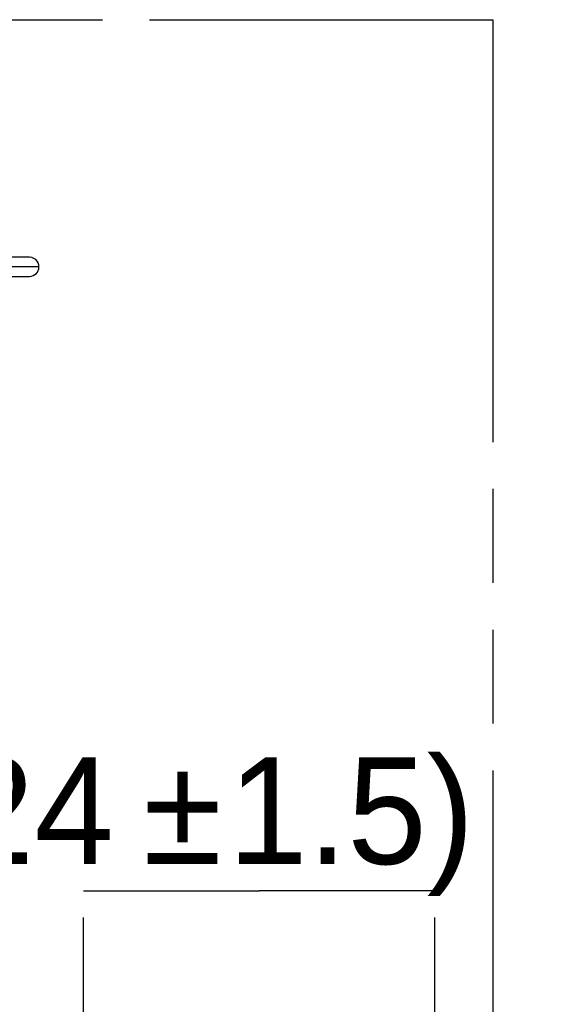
# Model space of a CAD drawing. Header units: millimetres. Extents: x 0 to 210, y 0 to 297.
# Tile 20 of 21: x 140 to 151, y 162 to 182. Entities that reach past the tile are written whole.
import ezdxf
from ezdxf.enums import TextEntityAlignment as Align

# ---------------------------------------------------------------- set-up
doc = ezdxf.new("R2010")
doc.units = ezdxf.units.MM
doc.header["$LTSCALE"] = 19.36
doc.linetypes.add('PHANTOM', pattern=[0.8, 0.45, -0.05, 0.1, -0.05, 0.1, -0.05])
doc.layers.get('0').update_dxf_attribs({"linetype": 'CONTINUOUS'})
doc.layers.add('DEFAULT_3', color=7, linetype='PHANTOM')
doc.layers.add('Z_DIM_2D', color=7, linetype='CONTINUOUS')
doc.styles.add('TEXTSTYLE_3', font='tridonic-metric-print-light.otf')
doc.styles.add('TEXTSTYLE_4', font='gdt', dxfattribs={"width": 0.7})
doc.dimstyles.new('DIMSTYLE_5', dxfattribs={"dimtxt": 2.2, "dimasz": 3.5, "dimexe": 1.5, "dimexo": 0, "dimgap": 0.55, "dimtad": 1, "dimdec": 0, "dimlfac": 3.529412, "dimdsep": 46, "dimtxsty": 'TEXTSTYLE_3', "dimcen": 0.09, "dimclrt": 5, "dimadec": 0, "dimazin": 2, "dimtp": 0.2, "dimtm": 0.2, "dimtfac": 1, "dimtdec": 0, "dimtofl": 0, "dimtmove": 0, "dimatfit": 3, "dimfxl": 0, "dimtolj": 1, "dimarcsym": 0})

# ---------------------------------------------------------------- blocks, each defined once
blk = doc.blocks.new('*D7')
at = {"layer": 'Z_DIM_2D', "color": 2, "linetype": 'Continuous', "transparency": 16777216}
for p, q in [((141.174, 164.362), (144.797, 164.362)), ((148.419, 164.362), (144.797, 164.362)), ((141.174, 141.433), (141.174, 163.812)), ((148.419, 139.836), (148.419, 163.812))]:
    blk.add_line(p, q, dxfattribs=at)
at = {"layer": 'Z_DIM_2D', "color": 5, "linetype": 'Continuous', "transparency": 16777216}
for s, style, p in [('`', 'TEXTSTYLE_4', (143.216, 164.912)), (' (24', 'TEXTSTYLE_3', (139.264, 164.912)), ('1.5)  ', 'TEXTSTYLE_3', (147.512, 164.912)), ('26', 'TEXTSTYLE_3', (134.945, 164.912))]:
    blk.add_text(s, height=2.2, dxfattribs=dict(at, style=style)).set_placement(p, align=Align.CENTER)
blk = doc.blocks.new('_NONE')

msp = doc.modelspace()

# ---------------------------------------------------------------- linework, layer by layer
at = {"color": 7, "linetype": 'Continuous'}
for p, q in [((140.061, 177.431), (129.812, 177.431)), ((140.061, 177.431), (140.061, 177.431)), ((129.943, 177.034), (140.061, 177.034))]:
    msp.add_line(p, q, dxfattribs=at)
at = {"color": 9, "linetype": 'Continuous'}
msp.add_line((140.259, 177.233), (129.971, 177.233), dxfattribs=at)
at = {"color": 7, "linetype": 'Continuous'}
for points in [[(140.259, 177.233), (140.259, 177.238), (140.255, 177.276), (140.242, 177.313), (140.221, 177.35), (140.192, 177.382), (140.154, 177.407), (140.109, 177.425), (140.061, 177.431)], [(140.061, 177.034), (140.102, 177.038), (140.141, 177.051), (140.176, 177.071), (140.205, 177.096), (140.227, 177.125), (140.244, 177.156), (140.254, 177.189), (140.259, 177.222), (140.259, 177.233)]]:
    msp.add_lwpolyline(points, dxfattribs=at)
at = {"layer": 'DEFAULT_3', "color": 7, "linetype": 'PHANTOM'}
for p, q in [((49.609, 182.33), (149.609, 182.33)), ((149.609, 182.33), (149.609, 132.33))]:
    msp.add_line(p, q, dxfattribs=at)

# ---------------------------------------------------------------- dimensions: what is measured, and where the dimension line sits
at = {"layer": 'Z_DIM_2D', "color": 2, "linetype": 'Continuous'}
dim = msp.add_linear_dim(base=(148.419, 164.362), p1=(141.174, 141.433), p2=(148.419, 139.836), text='<> (24%%p1.5)  ', dimstyle='DIMSTYLE_5', override={"dimblk1": 'NONE', "dimblk2": 'NONE', "dimsah": 1}, dxfattribs=at)
dim.commit()
dim.dimension.update_dxf_attribs({"geometry": '*D7', "text_midpoint": (141.91, 164.362), "dimtype": 160})

doc.saveas('drawing.dxf')
